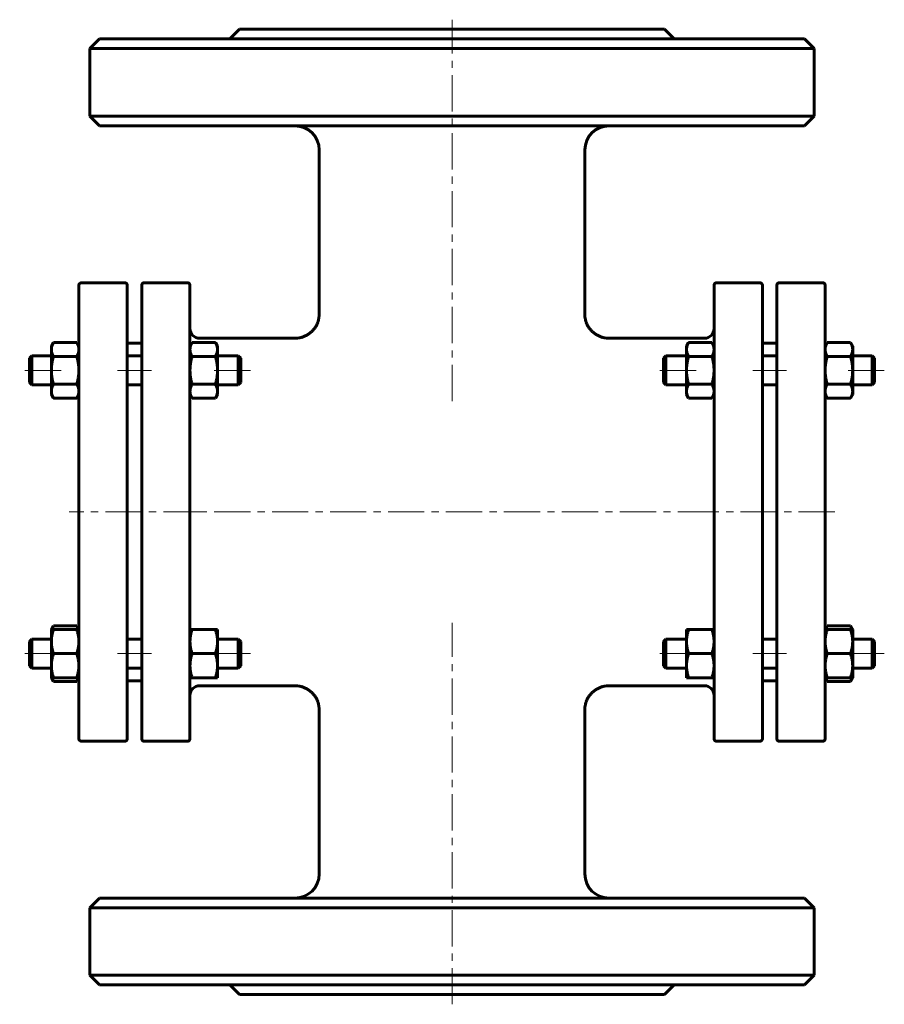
# Model space of a CAD drawing. Header units: millimetres. Extents: x 305 to 484, y 113 to 317.
import ezdxf

# ---------------------------------------------------------------- set-up
doc = ezdxf.new("R2010")
doc.units = ezdxf.units.MM
doc.linetypes.add('K5LT_AXLED', pattern=[12, 7.5, -1.5, 1.5, -1.5])
doc.linetypes.add('K5LT_BASIC', pattern=[0])
doc.layers.add('Системный слой (1)', color=7, linetype='Continuous', true_color=0x6c6c6c)

# ---------------------------------------------------------------- blocks, each defined once
blk = doc.blocks.new('U0')
at = {"layer": 'Системный слой (1)', "linetype": 'K5LT_BASIC', "lineweight": 60}
for p, q in [((311.56, 180.86), (311.64, 180.61)), ((311.64, 180.61), (311.76, 180.36)), ((311.76, 180.36), (311.9, 180.09))]:
    blk.add_line(p, q, dxfattribs=at)
blk = doc.blocks.new('U1')
at = {"layer": 'Системный слой (1)', "linetype": 'K5LT_BASIC', "lineweight": 60}
for p, q in [((311.64, 191.11), (311.56, 190.86)), ((311.76, 191.36), (311.64, 191.11)), ((311.9, 191.63), (311.76, 191.36))]:
    blk.add_line(p, q, dxfattribs=at)
blk = doc.blocks.new('U2')
at = {"layer": 'Системный слой (1)', "linetype": 'K5LT_BASIC', "lineweight": 60}
for p, q in [((316.71, 180.09), (316.85, 180.36)), ((316.85, 180.36), (316.97, 180.61)), ((316.97, 180.61), (317.05, 180.86))]:
    blk.add_line(p, q, dxfattribs=at)
blk = doc.blocks.new('U3')
at = {"layer": 'Системный слой (1)', "linetype": 'K5LT_BASIC', "lineweight": 60}
for p, q in [((316.85, 191.36), (316.71, 191.63)), ((316.97, 191.11), (316.85, 191.36)), ((317.05, 190.86), (316.97, 191.11))]:
    blk.add_line(p, q, dxfattribs=at)
blk = doc.blocks.new('U4')
at = {"layer": 'Системный слой (1)', "linetype": 'K5LT_BASIC', "lineweight": 60}
for p, q in [((471.84, 191.11), (471.76, 190.86)), ((471.96, 191.36), (471.84, 191.11)), ((472.1, 191.63), (471.96, 191.36))]:
    blk.add_line(p, q, dxfattribs=at)
blk = doc.blocks.new('U5')
at = {"layer": 'Системный слой (1)', "linetype": 'K5LT_BASIC', "lineweight": 60}
for p, q in [((476.91, 180.09), (477.05, 180.36)), ((477.05, 180.36), (477.17, 180.61)), ((477.17, 180.61), (477.25, 180.86))]:
    blk.add_line(p, q, dxfattribs=at)
blk = doc.blocks.new('U6')
at = {"layer": 'Системный слой (1)', "linetype": 'K5LT_BASIC', "lineweight": 60}
for p, q in [((471.76, 180.86), (471.84, 180.61)), ((471.84, 180.61), (471.96, 180.36)), ((471.96, 180.36), (472.1, 180.09))]:
    blk.add_line(p, q, dxfattribs=at)
blk = doc.blocks.new('U7')
at = {"layer": 'Системный слой (1)', "linetype": 'K5LT_BASIC', "lineweight": 60}
for p, q in [((477.05, 191.36), (476.91, 191.63)), ((477.17, 191.11), (477.05, 191.36)), ((477.25, 190.86), (477.17, 191.11))]:
    blk.add_line(p, q, dxfattribs=at)
blk = doc.blocks.new('U8')
at = {"layer": 'Системный слой (1)', "linetype": 'K5LT_BASIC', "lineweight": 60}
for p, q in [((342.16, 179.21), (361.91, 179.21)), ((426.9, 179.21), (446.66, 179.21))]:
    blk.add_line(p, q, dxfattribs=at)
blk = doc.blocks.new('U9')
at = {"layer": 'Системный слой (1)', "linetype": 'K5LT_BASIC', "lineweight": 60}
for p, q in [((342.16, 251.21), (361.91, 251.21)), ((426.9, 251.21), (446.66, 251.21))]:
    blk.add_line(p, q, dxfattribs=at)

msp = doc.modelspace()

# ---------------------------------------------------------------- linework, layer by layer
at = {"layer": 'Системный слой (1)', "linetype": 'K5LT_AXLED', "lineweight": 18}
for p, q in [((394.41, 238.2), (394.41, 317.21)), ((313.46, 244.55), (304.91, 244.55)), ((332.16, 244.55), (325.16, 244.55)), ((352.66, 244.55), (343.86, 244.55)), ((444.96, 244.55), (436.16, 244.55)), ((463.66, 244.55), (456.66, 244.55)), ((483.91, 244.55), (475.36, 244.55)), ((342.16, 215.21), (315.16, 215.21)), ((448.66, 215.21), (340.16, 215.21)), ((473.66, 215.21), (446.66, 215.21)), ((394.41, 113.21), (394.41, 192.21)), ((313.46, 185.86), (304.91, 185.86)), ((332.16, 185.86), (325.16, 185.86)), ((352.66, 185.86), (343.86, 185.86)), ((444.96, 185.86), (436.16, 185.86)), ((463.66, 185.86), (456.66, 185.86)), ((483.91, 185.86), (475.36, 185.86))]:
    msp.add_line(p, q, dxfattribs=at)
at = {"layer": 'Системный слой (1)', "linetype": 'K5LT_BASIC', "lineweight": 60}
for p, q in [((350.41, 315.21), (348.41, 313.21)), ((350.41, 315.21), (438.41, 315.21)), ((438.41, 315.21), (440.41, 313.21)), ((321.41, 313.21), (319.41, 311.21)), ((467.41, 313.21), (321.41, 313.21)), ((467.41, 313.21), (469.41, 311.21)), ((319.41, 311.21), (469.41, 311.21)), ((319.41, 297.21), (319.41, 311.21)), ((469.41, 297.21), (469.41, 311.21)), ((321.41, 295.21), (319.41, 297.21)), ((469.41, 297.21), (319.41, 297.21)), ((467.41, 295.21), (469.41, 297.21)), ((321.41, 295.21), (467.41, 295.21)), ((366.91, 256.2), (366.91, 290.21)), ((421.91, 256.2), (421.91, 290.21)), ((317.16, 168.21), (317.16, 262.21)), ((317.66, 262.71), (326.66, 262.71)), ((327.16, 262.21), (327.16, 168.21)), ((330.16, 168.21), (330.16, 262.21)), ((339.66, 262.71), (330.66, 262.71)), ((340.16, 262.21), (340.16, 168.21)), ((448.66, 262.21), (448.66, 168.21)), ((458.16, 262.71), (449.16, 262.71)), ((458.66, 168.21), (458.66, 262.21)), ((461.66, 262.21), (461.66, 168.21)), ((462.16, 262.71), (471.16, 262.71)), ((471.66, 168.21), (471.66, 262.21)), ((421.91, 256.2), (421.91, 256.2)), ((361.91, 251.2), (361.91, 251.2)), ((426.9, 251.2), (426.9, 251.2)), ((311.46, 249.55), (311.9, 250.32)), ((311.46, 248.88), (311.46, 249.55)), ((311.46, 244.55), (311.46, 248.88)), ((311.9, 250.32), (316.71, 250.32)), ((317.16, 249.55), (316.71, 250.32)), ((327.16, 250.21), (330.16, 250.21)), ((340.16, 249.55), (340.6, 250.32)), ((340.6, 250.32), (345.41, 250.32)), ((345.86, 249.55), (345.41, 250.32)), ((345.86, 249.55), (345.86, 248.88)), ((345.86, 248.88), (345.86, 244.55)), ((442.96, 249.55), (443.4, 250.32)), ((442.96, 248.88), (442.96, 249.55)), ((442.96, 244.55), (442.96, 248.88)), ((443.4, 250.32), (448.21, 250.32)), ((448.66, 249.55), (448.21, 250.32)), ((458.66, 250.21), (461.66, 250.21)), ((471.66, 249.55), (472.1, 250.32)), ((472.1, 250.32), (476.91, 250.32)), ((477.36, 249.55), (476.91, 250.32)), ((477.36, 249.55), (477.36, 248.88)), ((477.36, 248.88), (477.36, 244.55)), ((306.91, 247.05), (307.41, 247.55)), ((306.91, 242.05), (306.91, 247.05)), ((307.41, 247.55), (307.41, 241.55)), ((307.41, 247.55), (311.46, 247.55)), ((311.9, 247.44), (316.71, 247.44)), ((327.16, 247.55), (330.16, 247.55)), ((340.6, 247.44), (345.41, 247.44)), ((345.86, 247.55), (350.16, 247.55)), ((350.66, 247.05), (350.16, 247.55)), ((350.16, 241.55), (350.16, 247.55)), ((350.66, 247.05), (350.66, 242.05)), ((438.16, 247.05), (438.66, 247.55)), ((438.16, 247.05), (438.16, 242.05)), ((438.66, 241.55), (438.66, 247.55)), ((438.66, 247.55), (442.96, 247.55)), ((443.4, 247.44), (448.21, 247.44)), ((458.66, 247.55), (461.66, 247.55)), ((472.1, 247.44), (476.91, 247.44)), ((477.36, 247.55), (481.41, 247.55)), ((481.41, 247.55), (481.41, 241.55)), ((481.91, 247.05), (481.41, 247.55)), ((481.91, 242.05), (481.91, 247.05)), ((311.46, 240.22), (311.46, 244.55)), ((345.86, 244.55), (345.86, 240.22)), ((442.96, 240.22), (442.96, 244.55)), ((477.36, 244.55), (477.36, 240.22)), ((306.91, 242.05), (307.41, 241.55)), ((307.41, 241.55), (311.46, 241.55)), ((311.9, 241.66), (316.71, 241.66)), ((327.16, 241.55), (330.16, 241.55)), ((340.6, 241.66), (345.41, 241.66)), ((345.86, 241.55), (350.16, 241.55)), ((350.66, 242.05), (350.16, 241.55)), ((438.16, 242.05), (438.66, 241.55)), ((438.66, 241.55), (442.96, 241.55)), ((443.4, 241.66), (448.21, 241.66)), ((458.66, 241.55), (461.66, 241.55)), ((472.1, 241.66), (476.91, 241.66)), ((477.36, 241.55), (481.41, 241.55)), ((481.91, 242.05), (481.41, 241.55)), ((311.46, 239.55), (311.46, 240.22)), ((311.46, 239.55), (311.9, 238.78)), ((311.9, 238.78), (316.71, 238.78)), ((317.16, 239.55), (316.71, 238.78)), ((317.16, 239.55), (317.16, 239.55)), ((340.16, 239.55), (340.6, 238.78)), ((340.6, 238.78), (345.41, 238.78)), ((345.86, 239.55), (345.41, 238.78)), ((345.86, 240.22), (345.86, 239.55)), ((442.96, 239.55), (442.96, 240.22)), ((442.96, 239.55), (443.4, 238.78)), ((443.4, 238.78), (448.21, 238.78)), ((448.66, 239.55), (448.21, 238.78)), ((471.66, 239.55), (472.1, 238.78)), ((472.1, 238.78), (476.91, 238.78)), ((477.36, 239.55), (476.91, 238.78)), ((477.36, 240.22), (477.36, 239.55)), ((311.46, 190.86), (311.9, 191.63)), ((311.46, 190.86), (311.9, 190.86)), ((311.46, 188.36), (311.46, 190.86)), ((311.9, 191.63), (316.71, 191.63)), ((311.9, 190.86), (316.71, 190.86)), ((317.16, 190.86), (316.71, 191.63)), ((316.71, 190.86), (317.16, 190.86)), ((317.16, 190.86), (317.16, 190.86)), ((340.16, 190.86), (340.6, 190.86)), ((340.6, 190.86), (345.41, 190.86)), ((345.41, 190.86), (345.86, 190.86)), ((345.86, 190.86), (345.86, 188.36)), ((442.96, 190.86), (443.4, 190.86)), ((442.96, 188.36), (442.96, 190.86)), ((443.4, 190.86), (448.21, 190.86)), ((448.21, 190.86), (448.66, 190.86)), ((471.66, 190.86), (472.1, 191.63)), ((471.66, 190.86), (472.1, 190.86)), ((472.1, 191.63), (476.91, 191.63)), ((472.1, 190.86), (476.91, 190.86)), ((477.36, 190.86), (476.91, 191.63)), ((476.91, 190.86), (477.36, 190.86)), ((477.36, 190.86), (477.36, 188.36)), ((306.91, 188.36), (307.41, 188.86)), ((306.91, 183.36), (306.91, 188.36)), ((307.41, 188.86), (307.41, 182.86)), ((307.41, 188.86), (311.46, 188.86)), ((311.46, 183.36), (311.46, 188.36)), ((327.16, 188.86), (330.16, 188.86)), ((345.86, 188.86), (350.16, 188.86)), ((345.86, 188.36), (345.86, 183.36)), ((350.16, 182.86), (350.16, 188.86)), ((350.66, 188.36), (350.16, 188.86)), ((350.66, 188.36), (350.66, 183.36)), ((438.16, 188.36), (438.66, 188.86)), ((438.16, 188.36), (438.16, 183.36)), ((438.66, 188.86), (442.96, 188.86)), ((438.66, 182.86), (438.66, 188.86)), ((442.96, 183.36), (442.96, 188.36)), ((458.66, 188.86), (461.66, 188.86)), ((477.36, 188.86), (481.41, 188.86)), ((477.36, 188.36), (477.36, 183.36)), ((481.91, 188.36), (481.41, 188.86)), ((481.41, 188.86), (481.41, 182.86)), ((481.91, 183.36), (481.91, 188.36)), ((311.9, 185.86), (316.71, 185.86)), ((340.6, 185.86), (345.41, 185.86)), ((443.4, 185.86), (448.21, 185.86)), ((472.1, 185.86), (476.91, 185.86)), ((306.91, 183.36), (307.41, 182.86)), ((307.41, 182.86), (311.46, 182.86)), ((311.46, 180.86), (311.46, 183.36)), ((327.16, 182.86), (330.16, 182.86)), ((345.86, 183.36), (345.86, 180.86)), ((345.86, 182.86), (350.16, 182.86)), ((350.66, 183.36), (350.16, 182.86)), ((438.16, 183.36), (438.66, 182.86)), ((438.66, 182.86), (442.96, 182.86)), ((442.96, 180.86), (442.96, 183.36)), ((458.66, 182.86), (461.66, 182.86)), ((477.36, 183.36), (477.36, 180.86)), ((477.36, 182.86), (481.41, 182.86)), ((481.91, 183.36), (481.41, 182.86)), ((311.46, 180.86), (311.9, 180.09)), ((311.9, 180.86), (311.46, 180.86)), ((311.9, 180.86), (316.71, 180.86)), ((311.9, 180.09), (316.71, 180.09)), ((317.16, 180.86), (316.71, 180.09)), ((317.16, 180.86), (316.71, 180.86)), ((327.16, 180.21), (330.16, 180.21)), ((340.6, 180.86), (340.16, 180.86)), ((340.6, 180.86), (345.41, 180.86)), ((345.86, 180.86), (345.41, 180.86)), ((443.4, 180.86), (442.96, 180.86)), ((443.4, 180.86), (448.21, 180.86)), ((448.66, 180.86), (448.21, 180.86)), ((458.66, 180.21), (461.66, 180.21)), ((472.1, 180.86), (471.66, 180.86)), ((471.66, 180.86), (472.1, 180.09)), ((472.1, 180.86), (476.91, 180.86)), ((472.1, 180.09), (476.91, 180.09)), ((477.36, 180.86), (476.91, 180.86)), ((477.36, 180.86), (476.91, 180.09)), ((361.91, 179.21), (361.91, 179.21)), ((426.9, 179.21), (426.9, 179.21)), ((366.91, 140.21), (366.91, 174.21)), ((421.91, 140.21), (421.91, 174.21)), ((421.91, 174.21), (421.91, 174.21)), ((317.66, 167.71), (326.66, 167.71)), ((339.66, 167.71), (330.66, 167.71)), ((458.16, 167.71), (449.16, 167.71)), ((462.16, 167.71), (471.16, 167.71)), ((321.41, 135.21), (319.41, 133.21)), ((467.41, 135.21), (321.41, 135.21)), ((467.41, 135.21), (469.41, 133.21)), ((319.41, 119.21), (319.41, 133.21)), ((319.41, 133.21), (469.41, 133.21)), ((469.41, 119.21), (469.41, 133.21)), ((469.41, 119.21), (319.41, 119.21)), ((321.41, 117.21), (319.41, 119.21)), ((467.41, 117.21), (469.41, 119.21)), ((321.41, 117.21), (467.41, 117.21)), ((350.41, 115.21), (348.41, 117.21)), ((438.41, 115.21), (440.41, 117.21)), ((350.41, 115.21), (438.41, 115.21))]:
    msp.add_line(p, q, dxfattribs=at)
for centre, radius, start, end in [((361.91, 290.21), 5, 0, 90), ((426.91, 290.21), 5, 90, 180), ((317.66, 262.21), 0.5, 90, 180), ((326.66, 262.21), 0.5, 0, 90), ((330.66, 262.21), 0.5, 90, 180), ((339.66, 262.21), 0.5, 0, 90), ((449.16, 262.21), 0.5, 90, 180), ((458.16, 262.21), 0.5, 0, 90), ((462.16, 262.21), 0.5, 90, 180), ((471.16, 262.21), 0.5, 0, 90), ((342.16, 253.21), 2, 180, 270), ((446.66, 253.21), 2, 270, 0), ((342.16, 177.21), 2, 90, 180), ((446.66, 177.21), 2, 0, 90), ((317.66, 168.21), 0.5, 180, 270), ((326.66, 168.21), 0.5, 270, 0), ((330.66, 168.21), 0.5, 180, 270), ((339.66, 168.21), 0.5, 270, 0), ((449.16, 168.21), 0.5, 180, 270), ((458.16, 168.21), 0.5, 270, 0), ((462.16, 168.21), 0.5, 180, 270), ((471.16, 168.21), 0.5, 270, 0), ((361.91, 140.21), 5, 270, 0), ((426.91, 140.21), 5, 180, 270)]:
    msp.add_arc(centre, radius, start, end, dxfattribs=at)
for points, knots in [([(366.91, 256.2), (366.91, 256.2), (366.91, 256.2), (366.91, 256.2), (366.91, 256.2), (366.91, 256.19), (366.91, 256.19), (366.91, 256.18), (366.91, 256.17), (366.91, 256.15), (366.91, 256.14), (366.91, 256.1), (366.91, 256.08), (366.9, 256.01), (366.9, 255.96), (366.89, 255.82), (366.88, 255.72), (366.85, 255.45), (366.82, 255.27), (366.73, 254.88), (366.67, 254.67), (366.52, 254.26), (366.43, 254.06), (366.23, 253.68), (366.12, 253.5), (365.87, 253.14), (365.73, 252.97), (365.43, 252.65), (365.27, 252.5), (364.94, 252.23), (364.77, 252.1), (364.41, 251.88), (364.23, 251.77), (363.83, 251.59), (363.62, 251.51), (363.19, 251.37), (362.97, 251.32), (362.54, 251.24), (362.32, 251.22), (362.03, 251.21), (361.97, 251.2), (361.91, 251.2)], [0, 0, 0, 0, 0.009395, 0.009395, 0.023488, 0.023488, 0.049324, 0.049324, 0.098649, 0.098649, 0.194948, 0.194948, 0.38285, 0.38285, 0.749259, 0.749259, 1.463287, 1.463287, 2.853762, 2.853762, 4.523047, 4.523047, 6.178854, 6.178854, 7.822401, 7.822401, 9.494076, 9.494076, 11.155924, 11.155924, 12.778539, 12.778539, 14.401922, 14.401922, 16.116119, 16.116119, 17.832281, 17.832281, 19.519427, 19.519427, 19.999413, 19.999413, 19.999413, 19.999413]), ([(421.91, 256.2), (421.91, 256.2), (421.91, 256.2), (421.91, 256.2), (421.91, 256.2), (421.91, 256.19), (421.91, 256.19), (421.91, 256.18), (421.91, 256.17), (421.91, 256.15), (421.91, 256.14), (421.91, 256.1), (421.91, 256.08), (421.91, 256.01), (421.91, 255.96), (421.92, 255.82), (421.93, 255.72), (421.96, 255.45), (421.99, 255.27), (422.08, 254.88), (422.14, 254.67), (422.29, 254.26), (422.38, 254.06), (422.58, 253.68), (422.7, 253.5), (422.95, 253.14), (423.08, 252.97), (423.38, 252.65), (423.54, 252.5), (423.87, 252.23), (424.04, 252.1), (424.4, 251.88), (424.59, 251.77), (424.98, 251.59), (425.19, 251.51), (425.62, 251.37), (425.84, 251.32), (426.28, 251.24), (426.5, 251.22), (426.78, 251.21), (426.84, 251.2), (426.9, 251.2)], [0, 0, 0, 0, 0.009395, 0.009395, 0.023488, 0.023488, 0.049324, 0.049324, 0.098649, 0.098649, 0.194948, 0.194948, 0.38285, 0.38285, 0.749259, 0.749259, 1.463287, 1.463287, 2.853762, 2.853762, 4.523047, 4.523047, 6.178854, 6.178854, 7.822401, 7.822401, 9.494077, 9.494077, 11.155924, 11.155924, 12.778539, 12.778539, 14.401922, 14.401922, 16.116119, 16.116119, 17.832281, 17.832281, 19.519427, 19.519427, 19.999413, 19.999413, 19.999413, 19.999413]), ([(366.91, 174.21), (366.91, 174.21), (366.91, 174.21), (366.91, 174.21), (366.91, 174.21), (366.91, 174.22), (366.91, 174.22), (366.91, 174.23), (366.91, 174.24), (366.91, 174.26), (366.91, 174.27), (366.91, 174.31), (366.91, 174.33), (366.9, 174.4), (366.9, 174.45), (366.89, 174.59), (366.88, 174.69), (366.85, 174.96), (366.82, 175.14), (366.73, 175.53), (366.67, 175.74), (366.52, 176.15), (366.43, 176.35), (366.23, 176.73), (366.12, 176.91), (365.87, 177.27), (365.73, 177.44), (365.43, 177.76), (365.27, 177.91), (364.94, 178.18), (364.77, 178.31), (364.41, 178.53), (364.23, 178.64), (363.83, 178.82), (363.62, 178.9), (363.19, 179.04), (362.97, 179.09), (362.54, 179.17), (362.32, 179.19), (362.03, 179.2), (361.97, 179.21), (361.91, 179.21)], [0, 0, 0, 0, 0.009395, 0.009395, 0.023488, 0.023488, 0.049325, 0.049325, 0.098649, 0.098649, 0.194949, 0.194949, 0.382852, 0.382852, 0.749263, 0.749263, 1.463295, 1.463295, 2.853778, 2.853778, 4.523215, 4.523215, 6.179035, 6.179035, 7.822532, 7.822532, 9.493967, 9.493967, 11.155343, 11.155343, 12.777274, 12.777274, 14.40014, 14.40014, 16.114348, 16.114348, 17.831086, 17.831086, 19.519271, 19.519271, 19.999413, 19.999413, 19.999413, 19.999413]), ([(421.91, 174.21), (421.91, 174.21), (421.91, 174.21), (421.91, 174.21), (421.91, 174.21), (421.91, 174.22), (421.91, 174.22), (421.91, 174.23), (421.91, 174.24), (421.91, 174.26), (421.91, 174.27), (421.91, 174.31), (421.91, 174.33), (421.91, 174.4), (421.91, 174.45), (421.92, 174.59), (421.93, 174.69), (421.96, 174.96), (421.99, 175.14), (422.08, 175.53), (422.14, 175.74), (422.29, 176.15), (422.38, 176.35), (422.58, 176.73), (422.7, 176.91), (422.95, 177.27), (423.08, 177.44), (423.38, 177.76), (423.54, 177.91), (423.87, 178.18), (424.04, 178.31), (424.4, 178.53), (424.59, 178.64), (424.98, 178.82), (425.19, 178.9), (425.62, 179.04), (425.84, 179.09), (426.28, 179.17), (426.5, 179.19), (426.78, 179.2), (426.84, 179.21), (426.9, 179.21)], [0, 0, 0, 0, 0.009395, 0.009395, 0.023488, 0.023488, 0.049325, 0.049325, 0.098649, 0.098649, 0.194949, 0.194949, 0.382852, 0.382852, 0.749263, 0.749263, 1.463295, 1.463295, 2.853778, 2.853778, 4.523215, 4.523215, 6.179035, 6.179035, 7.822532, 7.822532, 9.493967, 9.493967, 11.155343, 11.155343, 12.777274, 12.777274, 14.40014, 14.40014, 16.114348, 16.114348, 17.831086, 17.831086, 19.519271, 19.519271, 19.999413, 19.999413, 19.999413, 19.999413])]:
    msp.add_open_spline(points, degree=3, knots=knots, dxfattribs=at)
for points in [[(311.9, 250.32), (311.46, 249.55), (311.46, 248.88)], [(311.46, 248.88), (311.46, 248.21), (311.9, 247.44)], [(317.16, 248.88), (317.16, 249.55), (316.71, 250.32)], [(316.71, 247.44), (317.16, 248.21), (317.16, 248.88)], [(340.6, 250.32), (340.16, 249.55), (340.16, 248.88)], [(340.16, 248.88), (340.16, 248.21), (340.6, 247.44)], [(345.86, 248.88), (345.86, 249.55), (345.41, 250.32)], [(345.41, 247.44), (345.86, 248.21), (345.86, 248.88)], [(443.4, 250.32), (442.96, 249.55), (442.96, 248.88)], [(442.96, 248.88), (442.96, 248.21), (443.4, 247.44)], [(448.66, 248.88), (448.66, 249.55), (448.21, 250.32)], [(448.21, 247.44), (448.66, 248.21), (448.66, 248.88)], [(472.1, 250.32), (471.66, 249.55), (471.66, 248.88)], [(471.66, 248.88), (471.66, 248.21), (472.1, 247.44)], [(477.36, 248.88), (477.36, 249.55), (476.91, 250.32)], [(476.91, 247.44), (477.36, 248.21), (477.36, 248.88)], [(311.9, 247.44), (311.46, 245.89), (311.46, 244.55)], [(317.16, 244.55), (317.16, 245.89), (316.71, 247.44)], [(340.6, 247.44), (340.16, 245.89), (340.16, 244.55)], [(345.86, 244.55), (345.86, 245.89), (345.41, 247.44)], [(443.4, 247.44), (442.96, 245.89), (442.96, 244.55)], [(448.66, 244.55), (448.66, 245.89), (448.21, 247.44)], [(472.1, 247.44), (471.66, 245.89), (471.66, 244.55)], [(477.36, 244.55), (477.36, 245.89), (476.91, 247.44)], [(311.46, 244.55), (311.46, 243.21), (311.9, 241.66)], [(316.71, 241.66), (317.16, 243.21), (317.16, 244.55)], [(340.16, 244.55), (340.16, 243.21), (340.6, 241.66)], [(345.41, 241.66), (345.86, 243.21), (345.86, 244.55)], [(442.96, 244.55), (442.96, 243.21), (443.4, 241.66)], [(448.21, 241.66), (448.66, 243.21), (448.66, 244.55)], [(471.66, 244.55), (471.66, 243.21), (472.1, 241.66)], [(476.91, 241.66), (477.36, 243.21), (477.36, 244.55)], [(311.9, 241.66), (311.46, 240.89), (311.46, 240.22)], [(317.16, 240.22), (317.16, 240.89), (316.71, 241.66)], [(340.6, 241.66), (340.16, 240.89), (340.16, 240.22)], [(345.86, 240.22), (345.86, 240.89), (345.41, 241.66)], [(443.4, 241.66), (442.96, 240.89), (442.96, 240.22)], [(448.66, 240.22), (448.66, 240.89), (448.21, 241.66)], [(472.1, 241.66), (471.66, 240.89), (471.66, 240.22)], [(477.36, 240.22), (477.36, 240.89), (476.91, 241.66)], [(311.46, 240.22), (311.46, 239.55), (311.9, 238.78)], [(316.71, 238.78), (317.16, 239.55), (317.16, 240.22)], [(340.16, 240.22), (340.16, 239.55), (340.6, 238.78)], [(345.41, 238.78), (345.86, 239.55), (345.86, 240.22)], [(442.96, 240.22), (442.96, 239.55), (443.4, 238.78)], [(448.21, 238.78), (448.66, 239.55), (448.66, 240.22)], [(471.66, 240.22), (471.66, 239.55), (472.1, 238.78)], [(476.91, 238.78), (477.36, 239.55), (477.36, 240.22)], [(311.9, 190.86), (311.46, 189.52), (311.46, 188.36)], [(317.16, 188.36), (317.16, 189.52), (316.71, 190.86)], [(340.6, 190.86), (340.16, 189.52), (340.16, 188.36)], [(345.86, 188.36), (345.86, 189.52), (345.41, 190.86)], [(443.4, 190.86), (442.96, 189.52), (442.96, 188.36)], [(448.66, 188.36), (448.66, 189.52), (448.21, 190.86)], [(472.1, 190.86), (471.66, 189.52), (471.66, 188.36)], [(477.36, 188.36), (477.36, 189.52), (476.91, 190.86)], [(311.46, 188.36), (311.46, 187.2), (311.9, 185.86)], [(316.71, 185.86), (317.16, 187.2), (317.16, 188.36)], [(340.16, 188.36), (340.16, 187.2), (340.6, 185.86)], [(345.41, 185.86), (345.86, 187.2), (345.86, 188.36)], [(442.96, 188.36), (442.96, 187.2), (443.4, 185.86)], [(448.21, 185.86), (448.66, 187.2), (448.66, 188.36)], [(471.66, 188.36), (471.66, 187.2), (472.1, 185.86)], [(476.91, 185.86), (477.36, 187.2), (477.36, 188.36)], [(311.9, 185.86), (311.46, 184.52), (311.46, 183.36)], [(317.16, 183.36), (317.16, 184.52), (316.71, 185.86)], [(340.6, 185.86), (340.16, 184.52), (340.16, 183.36)], [(345.86, 183.36), (345.86, 184.52), (345.41, 185.86)], [(443.4, 185.86), (442.96, 184.52), (442.96, 183.36)], [(448.66, 183.36), (448.66, 184.52), (448.21, 185.86)], [(472.1, 185.86), (471.66, 184.52), (471.66, 183.36)], [(477.36, 183.36), (477.36, 184.52), (476.91, 185.86)], [(311.46, 183.36), (311.46, 182.2), (311.9, 180.86)], [(316.71, 180.86), (317.16, 182.2), (317.16, 183.36)], [(340.16, 183.36), (340.16, 182.2), (340.6, 180.86)], [(345.41, 180.86), (345.86, 182.2), (345.86, 183.36)], [(442.96, 183.36), (442.96, 182.2), (443.4, 180.86)], [(448.21, 180.86), (448.66, 182.2), (448.66, 183.36)], [(471.66, 183.36), (471.66, 182.2), (472.1, 180.86)], [(476.91, 180.86), (477.36, 182.2), (477.36, 183.36)]]:
    msp.add_rational_spline(points, [1, 1.0379548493, 1], degree=2, dxfattribs=at)

# ---------------------------------------------------------------- block references
at = {"layer": 'Системный слой (1)'}
for name in ['U9', 'U1', 'U3', 'U4', 'U7', 'U0', 'U2', 'U6', 'U5', 'U8']:
    msp.add_blockref(name, (0, 0), dxfattribs=at)

doc.saveas('drawing.dxf')
